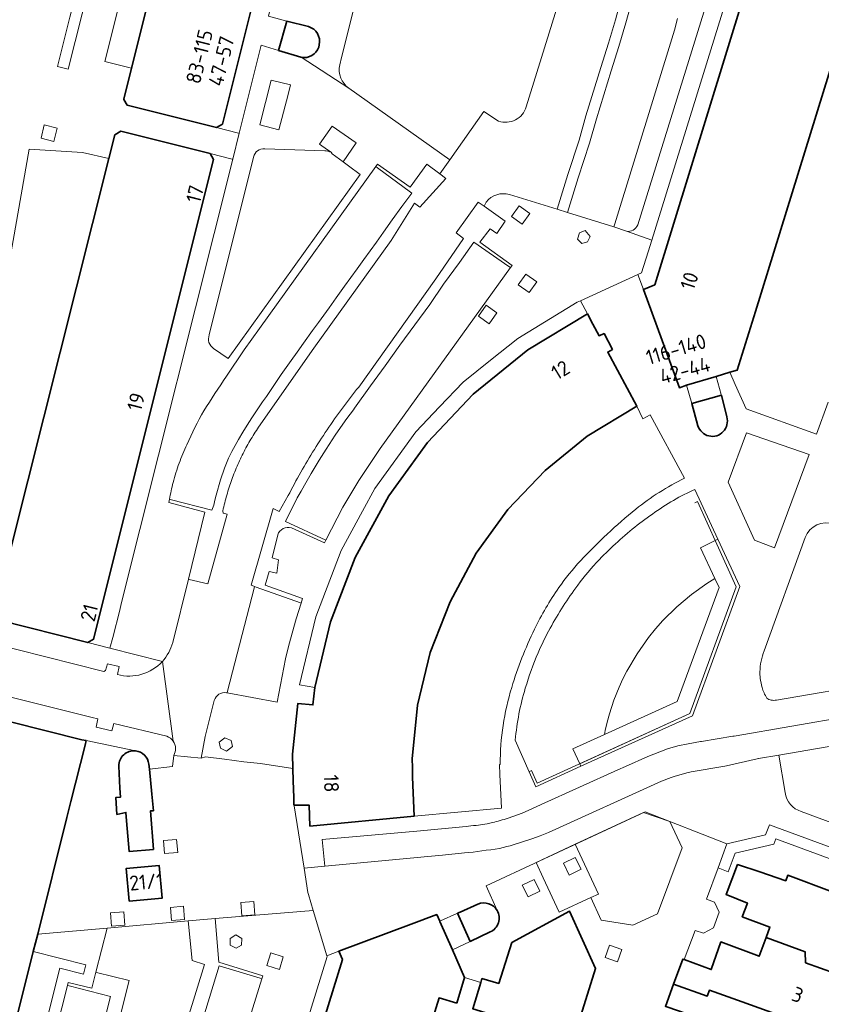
# Model space of a CAD drawing. Extents: x 152761 to 155748, y 459947 to 462743.
# Tile 153 of 256: x 154392 to 154465, y 462098 to 462188. Entities that reach past the tile are written whole.
import ezdxf
from ezdxf.enums import TextEntityAlignment as Align

# ---------------------------------------------------------------- set-up
doc = ezdxf.new("R2010")
doc.units = 0
doc.header["$LTSCALE"] = 0.75
for name, color, linetype, lineweight in [('B-RO-GR-BEPLANTING_CULTUUR_BODEMBEDEKKER-GV', 251, 'CONTINUOUS', 18), ('B-RO-GR-BEPLANTING_CULTUUR_HEESTERS-GV', 251, 'CONTINUOUS', 18), ('B-RO-GR-GROENVOORZIENING-GV', 251, 'CONTINUOUS', 18), ('B-RO-GR-HAAG-GV', 251, 'CONTINUOUS', 13), ('B-RO-IE-TERREINAFSCHEIDING_KUNSTMATIG_MUUR-G', 251, 'IE-TERREINAFSCHEIDING-KUNSTMATIG-DICHT', 18), ('B-RO-OG-BEBOUWING-GV', 6, 'CONTINUOUS', 35), ('B-RO-OG-BEBOUWING-T18', 1, 'CONTINUOUS', 18), ('B-RO-OG-TERREIN_CULTUURSCHEIDING-GV', 251, 'CONTINUOUS', 18), ('B-RO-VH-VERHARDING_ASFALT-GV', 251, 'CONTINUOUS', 18), ('B-RO-VH-VERHARDING_BETONSTRAATSTEEN-GV', 251, 'CONTINUOUS', 18), ('B-RO-VH-VERHARDING_STRAATBAKSTEEN-GV', 251, 'CONTINUOUS', 18), ('B-RO-VH-VERHARDING_TEGEL-GV', 251, 'CONTINUOUS', 18)]:
    doc.layers.add(name, color=color, linetype=linetype, lineweight=lineweight)
doc.styles.add('NLCS-ISO-M200-T18', font='NLCS-ISO.ttf', dxfattribs={"height": 0.36})
doc.linetypes.add('IE-TERREINAFSCHEIDING-KUNSTMATIG-DICHT', pattern='A,8,-1,[82,NLCS.SHX,S=0.75,R=90,X=0,Y=0],-1', length=10)

msp = doc.modelspace()

# ---------------------------------------------------------------- linework, layer by layer
at = {"layer": 'B-RO-GR-BEPLANTING_CULTUUR_BODEMBEDEKKER-GV', "flags": 128}
for points in [[(154447.902, 462169.198), (154459.66, 462207.05), (154461.422, 462212.848)], [(154451.541, 462187.991), (154451.259, 462186.909), (154445.823, 462169.295), (154445.736, 462169.013), (154446.877, 462168.612)], [(154419.412, 462175.95), (154413.96, 462176.12)], [(154421.08, 462174.95), (154420.105, 462175.677), (154419.984, 462175.811)], [(154412.94, 462175.367), (154408.903, 462159.183)], [(154409.299, 462157.951), (154410.62, 462157.04), (154422.637, 462173.773), (154421.579, 462174.578), (154421.08, 462174.95)]]:
    msp.add_lwpolyline(points, dxfattribs=at)
at = {"layer": 'B-RO-GR-BEPLANTING_CULTUUR_BODEMBEDEKKER-GV'}
for points in [[(154413.96, 462176.12, 0.397534), (154412.94, 462175.367)], [(154419.984, 462175.811, 0.050279), (154419.412, 462175.95)], [(154446.877, 462168.612, 0.35697), (154447.902, 462169.198)], [(154408.903, 462159.183, 0.363636), (154409.299, 462157.951)]]:
    msp.add_lwpolyline(points, format="xyb", dxfattribs=at)
at = {"layer": 'B-RO-GR-BEPLANTING_CULTUUR_HEESTERS-GV', "flags": 128}
for points in [[(154399.237, 462195.972), (154398.267, 462196.216), (154396.22, 462188.11), (154395.083, 462183.612), (154396.054, 462183.367)], [(154442.595, 462168.489), (154442.413, 462167.893), (154442.828, 462167.504), (154443.346, 462167.66), (154443.58, 462168.152), (154443.113, 462168.697)], [(154454.922, 462137.032), (154455.307, 462136.202), (154451.5, 462125.821), (154444.891, 462122.827), (154442.003, 462121.519), (154442.624, 462120.157), (154452.65, 462124.74), (154456.87, 462136.26), (154454.955, 462140.464), (154453.627, 462139.824)], [(154442.729, 462119.927), (154452.89, 462124.53), (154457.2, 462136.28), (154455.204, 462140.584), (154454.955, 462140.464), (154456.87, 462136.26), (154452.65, 462124.74), (154442.624, 462120.157)], [(154409.927, 462121.566), (154410.471, 462121.307), (154411.012, 462121.725), (154410.899, 462122.279), (154410.319, 462122.533), (154409.793, 462122.119)], [(154410.818, 462104.248), (154410.804, 462103.665), (154411.359, 462103.367), (154411.838, 462103.665), (154411.859, 462104.262), (154411.331, 462104.595)]]:
    msp.add_lwpolyline(points, close=True, dxfattribs=at)
at = {"layer": 'B-RO-GR-GROENVOORZIENING-GV', "flags": 128}
for points in [[(154394.761, 462176.799), (154395.049, 462178.01), (154393.882, 462178.288), (154393.593, 462177.077)], [(154436.422, 462169.959), (154437.4, 462169.264), (154438.095, 462170.242), (154437.117, 462170.937)], [(154437.036, 462163.748), (154438.014, 462163.053), (154438.709, 462164.031), (154437.731, 462164.726)], [(154433.406, 462160.901), (154434.384, 462160.205), (154435.08, 462161.183), (154434.102, 462161.879)], [(154446.502, 462042.2), (154446.155, 462041.262), (154450.98, 462039.51), (154452.91, 462040.06), (154455.02, 462039.27), (154455.528, 462040.647), (154472.24, 462085.97), (154475.08, 462084.91), (154482.901, 462106.14), (154459.91, 462114.61), (154459.55, 462113.69), (154456.02, 462112.87), (154455.215, 462110.678), (154456.154, 462110.334), (154456.773, 462112.018), (154460.289, 462112.835), (154460.484, 462113.333), (154481.617, 462105.547), (154474.489, 462086.198), (154471.649, 462087.258), (154454.429, 462040.559), (154452.952, 462041.112), (154451.017, 462040.56)], [(154404.83, 462111.988), (154406.026, 462112.08), (154405.934, 462113.277), (154404.738, 462113.184)], [(154441.141, 462111.115), (154441.668, 462110.037), (154442.746, 462110.563), (154442.219, 462111.642)], [(154437.399, 462109.115), (154437.926, 462108.037), (154439.004, 462108.563), (154438.478, 462109.641)], [(154411.858, 462106.33), (154413.054, 462106.422), (154412.962, 462107.619), (154411.766, 462107.527)], [(154400.016, 462105.39), (154401.212, 462105.482), (154401.12, 462106.678), (154399.923, 462106.586)], [(154405.453, 462105.898), (154406.65, 462105.99), (154406.558, 462107.187), (154405.361, 462107.094)], [(154444.927, 462102.527), (154446.057, 462102.123), (154446.461, 462103.252), (154445.332, 462103.657)], [(154414.136, 462101.81), (154415.281, 462101.45), (154415.642, 462102.594), (154414.497, 462102.955)]]:
    msp.add_lwpolyline(points, close=True, dxfattribs=at)
at = {"layer": 'B-RO-GR-HAAG-GV', "flags": 128}
msp.add_lwpolyline([(154482.901, 462106.14), (154459.91, 462114.61), (154459.55, 462113.69), (154456.02, 462112.87), (154455.215, 462110.678), (154456.154, 462110.334), (154456.773, 462112.018), (154460.289, 462112.835), (154460.484, 462113.333), (154481.617, 462105.547), (154474.489, 462086.198), (154471.649, 462087.258), (154454.429, 462040.559), (154452.952, 462041.112), (154451.017, 462040.56), (154446.502, 462042.2), (154446.155, 462041.262), (154450.98, 462039.51), (154452.91, 462040.06), (154455.02, 462039.27), (154455.528, 462040.647), (154472.24, 462085.97), (154475.08, 462084.91)], close=True, dxfattribs=at)
at = {"layer": 'B-RO-IE-TERREINAFSCHEIDING_KUNSTMATIG_MUUR-G', "flags": 128}
for points in [[(154453.11, 462143.913), (154453.336, 462144.018), (154456.87, 462136.26), (154452.65, 462124.74), (154438.76, 462118.39), (154438.23, 462119.54), (154438.01, 462119.43)], [(154442.216, 462112.83), (154438.66, 462111.18), (154439.31, 462109.77), (154440.768, 462106.644), (154443.641, 462107.98)]]:
    msp.add_lwpolyline(points, dxfattribs=at)
msp.add_lwpolyline([(154442.216, 462112.83), (154444.321, 462108.295), (154443.641, 462107.98), (154444.588, 462105.938), (154447.47, 462105.481), (154449.711, 462106.506), (154451.942, 462112.51), (154450.839, 462114.905), (154448.429, 462115.713)], close=True, dxfattribs=at)
at = {"layer": 'B-RO-OG-BEBOUWING-GV', "flags": 128}
for points in [[(154452.345, 462154.612), (154455.038, 462155.415), (154456.278, 462155.784), (154456.97, 462155.99), (154458.617, 462161.318), (154473.137, 462208.276), (154474.983, 462207.714), (154482.454, 462203.855), (154483.693, 462207.847), (154475.537, 462210.379), (154475.294, 462209.596), (154473.698, 462210.091), (154474.276, 462211.961), (154474.681, 462213.271), (154474.755, 462213.51), (154474.88, 462213.67), (154476.624, 462213.22), (154477.66, 462216.61), (154468.323, 462219.509), (154466.805, 462219.98), (154465.674, 462216.349), (154449.46, 462163.75), (154448.421, 462163.32), (154451.706, 462154.376)], [(154408.974, 462175.696), (154400.85, 462177.73), (154400.31, 462177.4), (154399.767, 462175.236), (154390.912, 462139.989), (154389.243, 462133.345), (154389.648, 462133.243), (154397.843, 462131.182), (154398.365, 462131.495), (154409.302, 462175.15)], [(154443.33, 462161.11), (154437.9, 462157.83), (154432.93, 462153.79), (154428.77, 462149.4), (154425.24, 462144.54), (154422.19, 462138.94), (154419.927, 462133.087), (154418.52, 462127.1), (154418.34, 462125.51), (154416.95, 462125.63), (154416.48, 462121.02), (154416.518, 462119.727), (154416.551, 462118.605), (154416.595, 462117.105), (154416.615, 462116.405), (154418.01, 462116.38), (154418.07, 462114.49), (154427.566, 462115.394), (154427.417, 462118.947), (154427.393, 462119.815), (154427.36, 462120.6), (154427.86, 462125.48), (154429.02, 462130.28), (154430.83, 462134.91), (154433.2, 462139.33), (154436.09, 462143.3), (154439.48, 462146.86), (154443.31, 462149.96), (154447.837, 462152.707), (154445.181, 462157.617), (154445.599, 462157.869), (154444.85, 462159.3), (154444.39, 462159.11), (154443.833, 462160.16)], [(154397.705, 462122.265), (154397.301, 462122.349), (154387.53, 462124.79), (154387.032, 462124.537), (154383.828, 462111.768), (154372.489, 462066.578), (154372.11, 462065.07), (154372.31, 462064.73), (154382.33, 462062.21), (154382.663, 462062.41), (154392.884, 462103.081), (154393.283, 462104.665), (154395.949, 462115.28), (154396.315, 462116.737), (154397.595, 462121.838)], [(154401.62, 462107.65), (154404.61, 462107.92), (154404.34, 462110.91), (154401.35, 462110.64)], [(154459.586, 462104.352), (154463.148, 462103.057), (154463.186, 462102.054), (154467.267, 462100.584), (154469.63, 462106.98), (154461.56, 462110.01), (154461.38, 462109.52), (154459.034, 462110.32), (154456.998, 462110.991), (154455.954, 462108.259), (154457.886, 462107.476), (154457.427, 462106.235), (154459.938, 462105.306)], [(154433.611, 462100.247), (154432.895, 462097.87), (154442.04, 462095.07), (154442.266, 462095.788), (154444.07, 462101.52), (154441.69, 462106.75), (154436.44, 462103.89), (154435.26, 462100.17), (154433.72, 462100.61)], [(154431.43, 462098.36), (154432.144, 462100.704), (154431.036, 462103.24), (154429.889, 462105.818), (154429.885, 462105.826), (154429.617, 462106.429), (154427.271, 462105.553), (154420.69, 462103.095), (154421.02, 462102.35), (154407.27, 462057.93), (154407.59, 462057.36), (154411.28, 462056.214), (154415.8, 462054.81), (154416.36, 462055.11), (154416.943, 462056.998), (154417.132, 462057.609), (154417.056, 462057.632), (154429.816, 462098.851)], [(154451.177, 462100.094), (154454.228, 462099.025), (154454.426, 462099.557), (154457.417, 462098.484), (154465.429, 462095.61), (154467.267, 462100.584), (154463.186, 462102.054), (154463.148, 462103.057), (154459.586, 462104.352), (154458.952, 462102.637), (154455.485, 462103.947), (154454.593, 462101.434), (154452.148, 462102.335), (154452.026, 462102.38)], [(154465.429, 462095.61), (154457.417, 462098.484), (154454.426, 462099.557), (154454.228, 462099.025), (154451.177, 462100.094), (154450.43, 462098.083), (154450.557, 462098.04), (154453.376, 462097.083), (154452.255, 462094.073), (154455.341, 462092.866), (154463.324, 462089.916)]]:
    msp.add_lwpolyline(points, close=True, dxfattribs=at)
for points in [[(154404.623, 462194.622), (154401.831, 462183.462), (154401.121, 462180.625), (154401.12, 462180.619), (154401.44, 462180.08), (154409.564, 462178.047), (154410.109, 462178.373), (154413.67, 462192.59)], [(154415.95, 462187.75), (154415.21, 462185.07), (154417.247, 462184.457), (154417.265, 462184.452)], [(154417.934, 462187.239), (154415.95, 462187.75)], [(154418.861, 462185.373), (154418.898, 462185.582)], [(154455.52, 462153.69), (154452.82, 462152.93), (154453.384, 462150.927)], [(154456.009, 462151.721), (154455.52, 462153.69)], [(154400.661, 462119.952), (154400.767, 462117.935), (154400.81, 462117.12), (154400.411, 462117.099), (154400.492, 462115.551), (154401.314, 462115.73), (154401.374, 462114.974), (154401.597, 462112.182), (154403.82, 462112.36), (154403.54, 462115.87), (154403.82, 462115.89), (154403.672, 462117.38), (154403.447, 462119.665), (154403.4, 462120.138)], [(154433.36, 462107.385), (154431.731, 462106.65), (154431.51, 462106.55), (154432.66, 462104), (154434.481, 462104.852)]]:
    msp.add_lwpolyline(points, dxfattribs=at)
at = {"layer": 'B-RO-OG-BEBOUWING-GV'}
for points in [[(154418.898, 462185.582, 0.404138), (154417.934, 462187.239)], [(154417.265, 462184.452, 0.377827), (154418.861, 462185.373)], [(154453.384, 462150.927, 1.000455), (154456.009, 462151.721)], [(154402.189, 462121.331, 0.449605), (154400.661, 462119.952)], [(154403.4, 462120.138, 0.346089), (154402.189, 462121.331)], [(154435.105, 462106.804, 0.379986), (154433.36, 462107.385)], [(154434.481, 462104.852, 0.441331), (154435.105, 462106.804)]]:
    msp.add_lwpolyline(points, format="xyb", dxfattribs=at)
at = {"layer": 'B-RO-OG-TERREIN_CULTUURSCHEIDING-GV', "flags": 128}
for points in [[(154423.258, 462194.832), (154422.692, 462191.541), (154422.044, 462188.797), (154421.567, 462186.933), (154420.938, 462184.422), (154420.783, 462183.751)], [(154437.756, 462179.938), (154440.813, 462189.831)], [(154421.619, 462181.641), (154430.815, 462175.129), (154433.91, 462179.53), (154435.245, 462178.624)], [(154436.742, 462122.318), (154438.01, 462119.43), (154438.63, 462118.07), (154442.729, 462119.927), (154442.624, 462120.157), (154442.003, 462121.519), (154444.891, 462122.827), (154444.95, 462123.191), (154445.116, 462123.937), (154445.329, 462124.71), (154445.736, 462125.941), (154446.206, 462127.135), (154446.549, 462127.888), (154446.919, 462128.598), (154447.854, 462130.162), (154448.878, 462131.646), (154449.511, 462132.446), (154450.181, 462133.193), (154451.453, 462134.427), (154452.804, 462135.565), (154454.195, 462136.578), (154454.922, 462137.032), (154453.627, 462139.824), (154454.955, 462140.464), (154455.204, 462140.584), (154453.1, 462145.12), (154452.882, 462145.015), (154451.651, 462144.422)], [(154463.148, 462140.761), (154459.406, 462130.434)], [(154460.549, 462125.959), (154488.108, 462130.681)], [(154482.042, 462120.3), (154474.088, 462123.204), (154472.885, 462123.047), (154460.739, 462120.947)], [(154460.739, 462120.947), (154461.319, 462117.533)], [(154462.782, 462115.808), (154488.215, 462106.417), (154488.22, 462106.43), (154489.563, 462110.151)]]:
    msp.add_lwpolyline(points, dxfattribs=at)
at = {"layer": 'B-RO-OG-TERREIN_CULTUURSCHEIDING-GV'}
for points in [[(154420.783, 462183.751, 0.314516), (154421.619, 462181.641)], [(154435.245, 462178.624, 0.416507), (154437.756, 462179.938)], [(154451.651, 462144.422, 0.035349), (154447.867, 462141.866)], [(154447.867, 462141.866, 0.035415), (154444.411, 462138.741)], [(154465.748, 462141.953, 0.41302), (154463.148, 462140.761)], [(154444.411, 462138.741, 0.03113), (154442.442, 462136.404)], [(154442.442, 462136.404, 0.032279), (154439.932, 462132.501)], [(154439.932, 462132.501, 0.025479), (154438.839, 462130.261)], [(154438.839, 462130.261, 0.02781), (154437.671, 462127.031)], [(154459.406, 462130.434, 0.042565), (154459.138, 462129.497)], [(154459.138, 462129.497, 0.041791), (154459.032, 462128.541)], [(154459.032, 462128.541, 0.044874), (154459.062, 462127.962)], [(154459.062, 462127.962, 0.046017), (154459.241, 462127.111)], [(154437.671, 462127.031, 0.025636), (154437.091, 462124.699)], [(154459.241, 462127.111, 0.114409), (154459.672, 462126.142)], [(154459.672, 462126.142, 0.124874), (154460.064, 462125.949)], [(154460.064, 462125.949, 0.09897), (154460.549, 462125.959)], [(154437.091, 462124.699, 0.015514), (154436.742, 462122.318)], [(154461.319, 462117.533, 0.280389), (154462.782, 462115.808)]]:
    msp.add_lwpolyline(points, format="xyb", dxfattribs=at)
at = {"layer": 'B-RO-OG-TERREIN_CULTUURSCHEIDING-GV', "flags": 128}
msp.add_lwpolyline([(154444.891, 462122.827), (154451.5, 462125.821), (154455.307, 462136.202), (154454.922, 462137.032), (154454.195, 462136.578), (154452.804, 462135.565), (154451.453, 462134.427), (154450.181, 462133.193), (154449.511, 462132.446), (154448.878, 462131.646), (154447.854, 462130.162), (154446.919, 462128.598), (154446.549, 462127.888), (154446.206, 462127.135), (154445.736, 462125.941), (154445.329, 462124.71), (154445.116, 462123.937), (154444.95, 462123.191)], close=True, dxfattribs=at)
at = {"layer": 'B-RO-VH-VERHARDING_ASFALT-GV', "flags": 128}
for points in [[(154472.44, 462125.411), (154456.683, 462122.683), (154456.57, 462122.664), (154453.72, 462122.195), (154453.607, 462122.176), (154452.489, 462121.986), (154451.558, 462121.786), (154450.621, 462121.521), (154448.831, 462120.821), (154446.781, 462119.926), (154446.088, 462119.623), (154439.107, 462116.44), (154438.273, 462116.049), (154437.381, 462115.671), (154436.101, 462115.212)], [(154438.261, 462113.322), (154439.022, 462113.599), (154439.779, 462113.914), (154450.061, 462118.571), (154450.941, 462118.901), (154451.209, 462118.989), (154452.365, 462119.331), (154452.782, 462119.44), (154455.843, 462119.949), (154455.973, 462119.979), (154458.784, 462120.616), (154458.877, 462120.637), (154458.905, 462120.642), (154460.739, 462120.947), (154472.885, 462123.047)], [(154434.674, 462114.806), (154434.211, 462114.702), (154433.185, 462114.536)], [(154432.275, 462114.452), (154427.785, 462114.031), (154419.19, 462113.265), (154419.43, 462110.84), (154428.158, 462111.665), (154428.48, 462111.697), (154430.128, 462111.83), (154432.122, 462112.041)], [(154435.321, 462112.461), (154436.001, 462112.627)]]:
    msp.add_lwpolyline(points, dxfattribs=at)
at = {"layer": 'B-RO-VH-VERHARDING_ASFALT-GV'}
for points in [[(154436.101, 462115.212, -0.022405), (154434.674, 462114.806)], [(154433.185, 462114.536, 0.046166), (154432.275, 462114.452)], [(154436.001, 462112.627, 0.016449), (154438.261, 462113.322)], [(154432.122, 462112.041, 0.012494), (154435.321, 462112.461)]]:
    msp.add_lwpolyline(points, format="xyb", dxfattribs=at)
at = {"layer": 'B-RO-VH-VERHARDING_BETONSTRAATSTEEN-GV', "flags": 128}
for points in [[(154436.227, 462171.954), (154440.58, 462170.616), (154441.549, 462173.789), (154442.563, 462176.905), (154443.194, 462179.127), (154444.549, 462183.505), (154445.256, 462185.723), (154445.892, 462187.856), (154446.438, 462189.909)], [(154440.813, 462189.831), (154437.756, 462179.938)], [(154435.245, 462178.624), (154433.91, 462179.53), (154430.815, 462175.129), (154429.89, 462173.84), (154430.016, 462173.745), (154430.452, 462173.425), (154428.061, 462170.816), (154427.581, 462171.176), (154425.461, 462167.78), (154418.407, 462157.989), (154413.394, 462150.798), (154413.292, 462150.643), (154413.189, 462150.491), (154413.087, 462150.336), (154412.989, 462150.18), (154412.892, 462150.02), (154412.794, 462149.865), (154412.696, 462149.705), (154412.603, 462149.545), (154412.509, 462149.385), (154412.421, 462149.225), (154412.332, 462149.06), (154412.243, 462148.9), (154412.154, 462148.736), (154412.069, 462148.571), (154411.985, 462148.407), (154411.901, 462148.238), (154411.821, 462148.074), (154411.741, 462147.905), (154411.661, 462147.74), (154411.585, 462147.567), (154411.509, 462147.398), (154411.434, 462147.229), (154411.363, 462147.06), (154411.287, 462146.887), (154411.221, 462146.718), (154411.149, 462146.545), (154411.083, 462146.371), (154411.021, 462146.198), (154410.954, 462146.025), (154410.892, 462145.851), (154410.834, 462145.674), (154410.772, 462145.5), (154410.714, 462145.323), (154410.661, 462145.145), (154410.603, 462144.967), (154410.549, 462144.794), (154410.501, 462144.616), (154410.447, 462144.434), (154410.403, 462144.256), (154410.354, 462144.078), (154410.309, 462143.896), (154410.265, 462143.718), (154410.221, 462143.536), (154410.181, 462143.358), (154410.141, 462143.176), (154410.167, 462142.979), (154410.518, 462142.887), (154408.776, 462136.523), (154407.081, 462136.943), (154407.013, 462136.96), (154405.574, 462131.184)], [(154410.46, 462126.63), (154410.528, 462126.617), (154410.563, 462126.754), (154412.976, 462136.154), (154413.011, 462136.295), (154412.973, 462136.308), (154412.73, 462136.41), (154414.714, 462143.376), (154415.261, 462143.127), (154416.087, 462144.558), (154416.225, 462144.829), (154416.367, 462145.096), (154416.505, 462145.363), (154416.652, 462145.629), (154416.794, 462145.896), (154416.941, 462146.163), (154417.087, 462146.429), (154417.234, 462146.691), (154417.385, 462146.954), (154417.536, 462147.216), (154417.692, 462147.478), (154417.843, 462147.736), (154417.998, 462147.998), (154418.154, 462148.256), (154418.314, 462148.514), (154418.474, 462148.771), (154418.634, 462149.029), (154418.798, 462149.283), (154418.958, 462149.536), (154419.127, 462149.789), (154419.292, 462150.043), (154419.461, 462150.296), (154419.625, 462150.549), (154419.798, 462150.798), (154419.967, 462151.047), (154420.141, 462151.296), (154420.314, 462151.545), (154420.492, 462151.789), (154420.669, 462152.034), (154420.847, 462152.283), (154421.025, 462152.523), (154421.207, 462152.767), (154421.385, 462153.011), (154421.572, 462153.251), (154421.754, 462153.491), (154421.941, 462153.731), (154422.127, 462153.967), (154422.314, 462154.207), (154422.505, 462154.443), (154429.523, 462164.283), (154432.056, 462167.963), (154431.367, 462168.46), (154433.381, 462171.269), (154433.913, 462170.896), (154434.12, 462171.27)], [(154400.55, 462128.273), (154400.71, 462129), (154399.63, 462129.26), (154399.446, 462128.647), (154399.318, 462128.559), (154388.711, 462131.224), (154383.59, 462132.51), (154383.75, 462133.2), (154382.31, 462133.59), (154382.12, 462132.89), (154356.607, 462139.291), (154355.15, 462139.67), (154354.042, 462139.928)], [(154355.43, 462135.05), (154381.01, 462128.66), (154380.83, 462127.94), (154382.29, 462127.58), (154382.47, 462128.3), (154387.654, 462127.016), (154398.248, 462124.38), (154398.77, 462124.25), (154398.6, 462123.5), (154400.03, 462123.15), (154400.22, 462123.82), (154405.032, 462122.66)], [(154404.634, 462129.472), (154405.619, 462122.215)], [(154405.619, 462122.215), (154404.634, 462129.472)], [(154405.669, 462120.925), (154408.17, 462120.68), (154408.54, 462122.65), (154409.362, 462125.925)]]:
    msp.add_lwpolyline(points, dxfattribs=at)
at = {"layer": 'B-RO-VH-VERHARDING_BETONSTRAATSTEEN-GV'}
for points in [[(154437.756, 462179.938, -0.416507), (154435.245, 462178.624)], [(154434.12, 462171.27, -0.312208), (154436.227, 462171.954)], [(154405.574, 462131.184, -0.120547), (154404.634, 462129.472)], [(154404.634, 462129.472, -0.278867), (154400.55, 462128.273)], [(154409.362, 462125.925, -0.373072), (154410.46, 462126.63)], [(154405.032, 462122.66, -0.157201), (154405.619, 462122.215)], [(154405.619, 462122.215, -0.293004), (154405.669, 462120.925)]]:
    msp.add_lwpolyline(points, format="xyb", dxfattribs=at)
at = {"layer": 'B-RO-VH-VERHARDING_BETONSTRAATSTEEN-GV', "flags": 128}
msp.add_lwpolyline([(154399.596, 462105.214), (154398.585, 462101.185), (154398.647, 462101.17), (154401.612, 462100.425), (154392.334, 462063.563), (154392.318, 462063.5), (154391.909, 462061.906), (154395.86, 462060.878), (154396.31, 462062.49), (154396.329, 462062.552), (154397.358, 462065.918), (154408.469, 462101.896), (154407.349, 462102.243), (154406.996, 462105.859)], close=True, dxfattribs=at)
at = {"layer": 'B-RO-VH-VERHARDING_STRAATBAKSTEEN-GV', "flags": 128}
for points in [[(154450.719, 462212.179), (154446.598, 462210.5), (154447.367, 462208.078), (154447.909, 462205.829), (154448.318, 462203.532), (154448.541, 462201.26), (154448.598, 462198.949), (154448.492, 462196.669), (154448.221, 462194.358), (154447.861, 462192.078), (154447.398, 462189.692), (154446.838, 462187.589), (154446.198, 462185.429), (154445.487, 462183.207), (154444.141, 462178.847), (154443.509, 462176.62), (154442.492, 462173.492), (154441.52, 462170.324), (154445.736, 462169.013), (154445.823, 462169.295), (154451.259, 462186.909), (154451.541, 462187.991)], [(154405.281, 462144.226), (154405.33, 462144.213), (154409.148, 462143.236), (154409.314, 462143.687), (154409.421, 462144.149), (154409.527, 462144.616), (154409.918, 462145.989), (154410.287, 462147.056), (154410.661, 462147.963), (154410.954, 462148.58), (154411.252, 462149.131), (154411.549, 462149.683), (154411.958, 462150.331), (154412.367, 462150.98), (154412.781, 462151.629), (154413.763, 462153.083), (154414.101, 462153.58), (154415.336, 462155.389), (154415.461, 462155.571), (154416.354, 462156.856), (154416.901, 462157.629), (154417.474, 462158.429), (154418.309, 462159.589), (154418.838, 462160.305), (154419.821, 462161.643), (154420.469, 462162.554), (154421.212, 462163.612), (154422.367, 462165.207), (154422.678, 462165.638), (154422.972, 462166.043), (154424.123, 462167.62), (154424.767, 462168.536), (154425.549, 462169.643), (154426.443, 462170.869), (154426.892, 462171.478), (154427.341, 462172.092), (154427.216, 462172.18), (154424.225, 462174.389), (154424.062, 462174.51), (154413.486, 462159.78), (154412.091, 462157.817), (154410.469, 462155.428)]]:
    msp.add_lwpolyline(points, dxfattribs=at)
for points in [[(154416.29, 462181.93), (154414.55, 462182.38), (154413.51, 462178.31), (154415.245, 462177.835), (154416.07, 462181.06)], [(154436.322, 462165.306), (154436.163, 462165.416), (154432.989, 462167.612), (154431.687, 462165.772), (154430.238, 462163.789), (154428.972, 462161.958), (154426.238, 462158.238), (154424.909, 462156.371), (154423.581, 462154.549), (154422.118, 462152.514), (154422.021, 462152.376), (154421.723, 462151.976), (154421.425, 462151.576), (154420.838, 462150.749), (154420.367, 462150.051), (154419.549, 462148.803), (154418.909, 462147.78), (154418.189, 462146.589), (154417.563, 462145.514), (154417.256, 462144.967), (154416.916, 462144.365), (154415.838, 462142.198), (154419.526, 462140.514), (154421.07, 462143.513), (154422.51, 462145.923), (154424.446, 462148.835)], [(154458.55, 462140.5), (154460.37, 462139.81), (154463.52, 462148.3), (154457.8, 462150.28), (154456.13, 462145.79)], [(154417.272, 462134.787), (154417.221, 462134.805), (154413.172, 462136.238), (154413.011, 462136.295), (154412.976, 462136.154), (154410.563, 462126.754), (154410.528, 462126.617), (154415.089, 462125.776), (154415.853, 462129.698), (154416.147, 462130.962), (154416.815, 462133.348)], [(154413.683, 462100.589), (154413.523, 462100.638), (154409.812, 462101.78), (154408.252, 462096.709), (154407.567, 462094.438), (154406.878, 462092.269), (154404.812, 462085.62), (154403.452, 462081.171), (154407.241, 462079.992), (154407.295, 462079.975)], [(154393.392, 462089.704), (154393.536, 462089.669), (154397.332, 462088.74), (154399.9, 462098.98), (154396.145, 462099.958), (154396, 462099.996)]]:
    msp.add_lwpolyline(points, close=True, dxfattribs=at)
at = {"layer": 'B-RO-VH-VERHARDING_STRAATBAKSTEEN-GV'}
for points in [[(154410.469, 462155.428, 0.010915), (154408.411, 462152.281)], [(154408.411, 462152.281, 0.020573), (154406.848, 462149.198)], [(154406.848, 462149.198, 0.020085), (154406.162, 462147.521)], [(154406.162, 462147.521, 0.024425), (154405.613, 462145.753)], [(154405.613, 462145.753, 0.022213), (154405.281, 462144.226)]]:
    msp.add_lwpolyline(points, format="xyb", dxfattribs=at)
at = {"layer": 'B-RO-VH-VERHARDING_TEGEL-GV', "flags": 128}
for points in [[(154404.164, 462226.177), (154403.212, 462224.384), (154402.427, 462222.905), (154404.053, 462221.961), (154404.127, 462221.918), (154409.029, 462217.318), (154412.767, 462211.887), (154414.906, 462206.364), (154415.221, 462205.549), (154416.012, 462198.86), (154415.212, 462192.14), (154414.287, 462188.179), (154415.95, 462187.75), (154417.934, 462187.239)], [(154446.877, 462168.612), (154449.181, 462167.803), (154464.358, 462216.758), (154464.359, 462216.758), (154465.674, 462216.349)], [(154461.422, 462212.848), (154459.66, 462207.05), (154447.902, 462169.198)], [(154399.237, 462195.972), (154396.054, 462183.367), (154395.083, 462183.612), (154396.22, 462188.11)], [(154400.31, 462177.4), (154400.85, 462177.73), (154408.974, 462175.696), (154410.984, 462175.193), (154411.035, 462175.18), (154411.625, 462177.531), (154411.57, 462177.545), (154409.564, 462178.047), (154401.44, 462180.08), (154401.12, 462180.619), (154401.121, 462180.625), (154401.831, 462183.462), (154399.4, 462184.06), (154402.188, 462195.232)], [(154420.783, 462183.751), (154420.938, 462184.422), (154421.567, 462186.933), (154422.044, 462188.797), (154422.692, 462191.541), (154423.258, 462194.832)], [(154446.438, 462189.909), (154445.892, 462187.856), (154445.256, 462185.723), (154444.549, 462183.505), (154443.194, 462179.127), (154442.563, 462176.905), (154441.549, 462173.789), (154440.58, 462170.616), (154441.52, 462170.324), (154442.492, 462173.492), (154443.509, 462176.62), (154444.141, 462178.847), (154445.487, 462183.207), (154446.198, 462185.429), (154446.838, 462187.589), (154447.398, 462189.692)], [(154415.21, 462185.07), (154413.634, 462185.545), (154411.625, 462177.531), (154411.035, 462175.18), (154400.889, 462134.709), (154400.749, 462134.149), (154400.112, 462131.658), (154399.86, 462130.674), (154404.634, 462129.472)], [(154418.898, 462185.582), (154418.861, 462185.373)], [(154410.469, 462155.428), (154412.091, 462157.817), (154413.486, 462159.78), (154424.062, 462174.51), (154424.22, 462174.73), (154427.19, 462172.62), (154428.703, 462174.722), (154429.89, 462173.84), (154430.815, 462175.129), (154421.619, 462181.641), (154417.265, 462184.452), (154417.247, 462184.457), (154415.21, 462185.07)], [(154417.265, 462184.452), (154421.619, 462181.641)], [(154386.36, 462141.12), (154392.51, 462176.08), (154397.35, 462175.78), (154399.767, 462175.236), (154400.31, 462177.4)], [(154419.984, 462175.811), (154419.665, 462176.034), (154418.941, 462176.536), (154420.092, 462178.194), (154422.283, 462176.674), (154421.08, 462174.95), (154421.579, 462174.578), (154422.637, 462173.773), (154410.62, 462157.04), (154409.299, 462157.951)], [(154413.96, 462176.12), (154419.412, 462175.95)], [(154408.903, 462159.183), (154412.94, 462175.367)], [(154433.381, 462171.269), (154431.367, 462168.46), (154432.056, 462167.963), (154429.523, 462164.283), (154422.505, 462154.443), (154422.314, 462154.207), (154422.127, 462153.967), (154421.941, 462153.731), (154421.754, 462153.491), (154421.572, 462153.251), (154421.385, 462153.011), (154421.207, 462152.767), (154421.025, 462152.523), (154420.847, 462152.283), (154420.669, 462152.034), (154420.492, 462151.789), (154420.314, 462151.545), (154420.141, 462151.296), (154419.967, 462151.047), (154419.798, 462150.798), (154419.625, 462150.549), (154419.461, 462150.296), (154419.292, 462150.043), (154419.127, 462149.789), (154418.958, 462149.536), (154418.798, 462149.283), (154418.634, 462149.029), (154418.474, 462148.771), (154418.314, 462148.514), (154418.154, 462148.256), (154417.998, 462147.998), (154417.843, 462147.736), (154417.692, 462147.478), (154417.536, 462147.216), (154417.385, 462146.954), (154417.234, 462146.691), (154417.087, 462146.429), (154416.941, 462146.163), (154416.794, 462145.896), (154416.652, 462145.629), (154416.505, 462145.363), (154416.367, 462145.096), (154416.225, 462144.829), (154416.087, 462144.558), (154415.261, 462143.127), (154414.714, 462143.376), (154412.73, 462136.41), (154412.973, 462136.308), (154413.011, 462136.295), (154413.172, 462136.238), (154417.221, 462134.805), (154417.272, 462134.787), (154417.4, 462135.19), (154413.98, 462136.41), (154414.35, 462137.67), (154415.05, 462137.5), (154415.21, 462138.73), (154414.63, 462138.89), (154415.13, 462140.99)], [(154416.375, 462141.622), (154419.4, 462140.27), (154419.526, 462140.514), (154415.838, 462142.198), (154416.916, 462144.365), (154417.256, 462144.967), (154417.563, 462145.514), (154418.189, 462146.589), (154418.909, 462147.78), (154419.549, 462148.803), (154420.367, 462150.051), (154420.838, 462150.749), (154421.425, 462151.576), (154421.723, 462151.976), (154422.021, 462152.376), (154422.118, 462152.514), (154423.581, 462154.549), (154424.909, 462156.371), (154426.238, 462158.238), (154428.972, 462161.958), (154430.238, 462163.789), (154431.687, 462165.772), (154432.989, 462167.612), (154436.163, 462165.416), (154436.322, 462165.306), (154436.47, 462165.51), (154433.54, 462167.63), (154434.47, 462168.84), (154435.08, 462168.4), (154435.85, 462169.536), (154433.913, 462170.896), (154433.381, 462171.269)], [(154434.12, 462171.27), (154433.913, 462170.896), (154435.85, 462169.536), (154435.08, 462168.4), (154434.47, 462168.84), (154433.54, 462167.63), (154436.47, 462165.51), (154436.322, 462165.306), (154424.446, 462148.835), (154422.51, 462145.923), (154421.07, 462143.513), (154419.526, 462140.514), (154419.4, 462140.27), (154416.375, 462141.622)], [(154442.704, 462162.297), (154447.923, 462164.675), (154448.261, 462164.829), (154448.853, 462166.741), (154449.181, 462167.803), (154446.877, 462168.612), (154445.736, 462169.013), (154441.52, 462170.324), (154440.58, 462170.616), (154436.227, 462171.954)], [(154453.384, 462150.927), (154452.82, 462152.93), (154452.345, 462154.612), (154451.706, 462154.376), (154448.421, 462163.32), (154447.923, 462164.675), (154442.704, 462162.297), (154443.33, 462161.11), (154443.833, 462160.16), (154444.39, 462159.11), (154444.85, 462159.3), (154445.599, 462157.869), (154445.181, 462157.617), (154447.837, 462152.707), (154448.36, 462151.54), (154449.05, 462151.91), (154452.17, 462146.14)], [(154409.362, 462125.925), (154408.54, 462122.65), (154408.17, 462120.68), (154408.549, 462120.78), (154410.292, 462120.58), (154412.061, 462120.349), (154413.558, 462120.171), (154416.518, 462119.727), (154416.48, 462121.02), (154416.95, 462125.63), (154418.34, 462125.51), (154418.52, 462127.1), (154417.127, 462127.349), (154418.589, 462133.54), (154420.918, 462139.571), (154422.858, 462143.153), (154423.972, 462145.211), (154427.701, 462150.38), (154429.865, 462152.64), (154432.029, 462154.9), (154434.505, 462156.88), (154436.981, 462158.86), (154442.398, 462162.158), (154442.704, 462162.297)], [(154465.25, 462153.06), (154464.19, 462150.14), (154457.79, 462152.46), (154456.79, 462154.66), (154456.278, 462155.784), (154455.038, 462155.415), (154455.503, 462153.754), (154455.52, 462153.69), (154456.009, 462151.721)], [(154451.651, 462144.422), (154452.882, 462145.015), (154453.1, 462145.12), (154455.204, 462140.584), (154457.2, 462136.28), (154452.89, 462124.53), (154442.729, 462119.927), (154438.63, 462118.07), (154438.01, 462119.43), (154436.742, 462122.318)], [(154405.574, 462131.184), (154407.013, 462136.96), (154408.51, 462143.07), (154405.231, 462143.94), (154405.281, 462144.226)], [(154376.037, 462137.047), (154369.478, 462138.692), (154362.75, 462140.379), (154362.61, 462139.81), (154357.149, 462141.18), (154356.789, 462140.03), (154356.607, 462139.291), (154382.12, 462132.89), (154382.31, 462133.59), (154383.75, 462133.2), (154383.59, 462132.51), (154388.711, 462131.224), (154399.318, 462128.559), (154399.446, 462128.647), (154399.63, 462129.26), (154400.71, 462129), (154400.55, 462128.273)], [(154415.13, 462140.99), (154414.63, 462138.89), (154415.21, 462138.73), (154415.05, 462137.5), (154414.35, 462137.67), (154413.98, 462136.41), (154417.4, 462135.19), (154417.272, 462134.787), (154416.815, 462133.348), (154416.147, 462130.962), (154415.853, 462129.698), (154415.089, 462125.776), (154410.528, 462126.617), (154410.46, 462126.63)], [(154459.406, 462130.434), (154463.148, 462140.761)], [(154404.634, 462129.472), (154399.86, 462130.674), (154397.843, 462131.182), (154389.648, 462133.243), (154389.243, 462133.345), (154381.399, 462135.318), (154381.345, 462135.1), (154375.89, 462136.49), (154376.037, 462137.047)], [(154387.654, 462127.016), (154382.47, 462128.3), (154382.29, 462127.58), (154380.83, 462127.94), (154381.01, 462128.66), (154355.43, 462135.05), (154355.238, 462134.3), (154355.18, 462133.14), (154360.59, 462131.78), (154360.453, 462131.168), (154366.984, 462129.535), (154373.697, 462127.856), (154373.82, 462128.49), (154379.33, 462127.09), (154379.179, 462126.487), (154387.032, 462124.537), (154387.53, 462124.79), (154397.301, 462122.349), (154397.705, 462122.265), (154402.189, 462121.331)], [(154436.101, 462115.212), (154437.381, 462115.671), (154438.273, 462116.049), (154439.107, 462116.44), (154446.088, 462119.623), (154446.781, 462119.926), (154448.831, 462120.821), (154450.621, 462121.521), (154451.558, 462121.786), (154452.489, 462121.986), (154453.607, 462122.176), (154453.72, 462122.195), (154456.57, 462122.664), (154456.683, 462122.683), (154472.44, 462125.411), (154475.577, 462125.947), (154493.426, 462129.071), (154495.239, 462133.968), (154493.411, 462134.629), (154493.3, 462134.33)], [(154488.108, 462130.681), (154460.549, 462125.959)], [(154405.032, 462122.66), (154400.22, 462123.82), (154400.03, 462123.15), (154398.6, 462123.5), (154398.77, 462124.25), (154398.248, 462124.38), (154387.654, 462127.016)], [(154402.189, 462121.331), (154397.705, 462122.265), (154397.595, 462121.838), (154396.315, 462116.737), (154395.949, 462115.28), (154393.283, 462104.665), (154399.596, 462105.214), (154406.996, 462105.859)], [(154461.319, 462117.533), (154460.739, 462120.947), (154458.905, 462120.642), (154458.877, 462120.637), (154458.784, 462120.616), (154455.973, 462119.979), (154455.843, 462119.949), (154452.782, 462119.44), (154452.365, 462119.331), (154451.209, 462118.989), (154450.941, 462118.901), (154450.061, 462118.571), (154439.779, 462113.914), (154439.022, 462113.599), (154438.261, 462113.322)], [(154406.996, 462105.859), (154407.01, 462105.86), (154409.432, 462106.065), (154410.179, 462106.128), (154418.367, 462106.816), (154417.937, 462108.249), (154417.878, 462108.447), (154417.527, 462110.66), (154416.625, 462116.343), (154416.615, 462116.405), (154416.595, 462117.105), (154416.551, 462118.605), (154416.518, 462119.727), (154413.558, 462120.171), (154412.061, 462120.349), (154410.292, 462120.58), (154408.549, 462120.78), (154408.17, 462120.68), (154405.669, 462120.925), (154405.558, 462119.909), (154403.447, 462119.665), (154403.672, 462117.38), (154403.82, 462115.89), (154403.54, 462115.87), (154403.82, 462112.36), (154401.597, 462112.182), (154401.374, 462114.974), (154401.314, 462115.73), (154400.492, 462115.551), (154400.411, 462117.099), (154400.81, 462117.12), (154400.767, 462117.935), (154400.661, 462119.952)], [(154403.4, 462120.138), (154403.447, 462119.665), (154405.558, 462119.909), (154405.669, 462120.925)], [(154435.382, 462120.1), (154435.319, 462120.098), (154435.358, 462119.18), (154435.52, 462116.12), (154427.566, 462115.394), (154418.07, 462114.49), (154418.01, 462116.38), (154416.615, 462116.405), (154416.625, 462116.343), (154417.527, 462110.66), (154419.43, 462110.84), (154419.19, 462113.265), (154427.785, 462114.031), (154432.275, 462114.452)], [(154435.105, 462106.804), (154434.096, 462109.06), (154448.594, 462115.794), (154456.02, 462112.87), (154459.55, 462113.69), (154459.91, 462114.61), (154482.901, 462106.14), (154487.449, 462104.294), (154488.215, 462106.417), (154462.782, 462115.808)], [(154450.43, 462098.083), (154451.177, 462100.094), (154452.026, 462102.38), (154452.148, 462102.335), (154453.13, 462104.99), (154453.89, 462104.73), (154454.81, 462105.22), (154455.31, 462106.65), (154454.9, 462107.57), (154454.17, 462107.83), (154455.215, 462110.678), (154456.02, 462112.87), (154448.594, 462115.794), (154434.096, 462109.06), (154435.105, 462106.804)], [(154433.185, 462114.536), (154434.211, 462114.702), (154434.674, 462114.806)], [(154432.122, 462112.041), (154430.128, 462111.83), (154428.48, 462111.697), (154428.158, 462111.665), (154419.43, 462110.84), (154417.527, 462110.66), (154417.878, 462108.447), (154417.937, 462108.249), (154418.367, 462106.816), (154419.612, 462102.693), (154420.69, 462103.095), (154427.271, 462105.553), (154429.617, 462106.429), (154429.885, 462105.826), (154429.948, 462105.854), (154431.447, 462106.523), (154431.51, 462106.55), (154431.731, 462106.65), (154433.36, 462107.385)], [(154436.001, 462112.627), (154435.321, 462112.461)], [(154405.967, 462058.465), (154419.634, 462102.611), (154419.612, 462102.693), (154418.367, 462106.816), (154410.179, 462106.128), (154409.432, 462106.065), (154409.77, 462102.12), (154413.77, 462100.87), (154413.683, 462100.589), (154407.295, 462079.975)], [(154434.481, 462104.852), (154432.66, 462104), (154431.036, 462103.24), (154432.144, 462100.704), (154433.611, 462100.247), (154433.72, 462100.61), (154435.26, 462100.17), (154436.44, 462103.89), (154441.69, 462106.75), (154444.07, 462101.52), (154442.266, 462095.788)], [(154408.252, 462096.709), (154409.812, 462101.78), (154413.523, 462100.638), (154413.683, 462100.589), (154413.77, 462100.87), (154409.77, 462102.12), (154409.432, 462106.065), (154407.01, 462105.86), (154406.996, 462105.859), (154407.349, 462102.243), (154408.469, 462101.896), (154397.358, 462065.918)], [(154398.585, 462101.185), (154399.596, 462105.214), (154393.283, 462104.665), (154392.884, 462103.081), (154397.676, 462101.875), (154397.455, 462101.002), (154395.31, 462101.546), (154385.714, 462063.612), (154386.827, 462063.331), (154386.325, 462061.343), (154382.632, 462062.278), (154381.91, 462059.329), (154371.117, 462016.438), (154369.939, 462011.756), (154369.555, 462010.23), (154368.31, 462005.283), (154373.287, 462003.682)], [(154392.334, 462063.563), (154401.612, 462100.425), (154398.647, 462101.17), (154398.585, 462101.185), (154398.22, 462099.73), (154396.07, 462100.27), (154396, 462099.996), (154396.145, 462099.958), (154399.9, 462098.98), (154397.332, 462088.74)], [(154393.392, 462089.704), (154396, 462099.996), (154396.07, 462100.27), (154398.22, 462099.73), (154398.585, 462101.185)]]:
    msp.add_lwpolyline(points, dxfattribs=at)
at = {"layer": 'B-RO-VH-VERHARDING_TEGEL-GV'}
for points in [[(154417.934, 462187.239, -0.404138), (154418.898, 462185.582)], [(154418.861, 462185.373, -0.377827), (154417.265, 462184.452)], [(154421.619, 462181.641, -0.314516), (154420.783, 462183.751)], [(154412.94, 462175.367, -0.397534), (154413.96, 462176.12)], [(154419.412, 462175.95, -0.050279), (154419.984, 462175.811)], [(154436.227, 462171.954, 0.312208), (154434.12, 462171.27)], [(154447.902, 462169.198, -0.35697), (154446.877, 462168.612)], [(154409.299, 462157.951, -0.363636), (154408.903, 462159.183)], [(154408.411, 462152.281, -0.010915), (154410.469, 462155.428)], [(154406.848, 462149.198, -0.020573), (154408.411, 462152.281)], [(154456.009, 462151.721, -1.000455), (154453.384, 462150.927)], [(154406.162, 462147.521, -0.020085), (154406.848, 462149.198)], [(154405.613, 462145.753, -0.024425), (154406.162, 462147.521)], [(154452.17, 462146.14, 0.029583), (154449.87, 462144.858)], [(154405.281, 462144.226, -0.022213), (154405.613, 462145.753)], [(154449.87, 462144.858, 0.028777), (154447.731, 462143.321)], [(154447.867, 462141.866, -0.035349), (154451.651, 462144.422)], [(154447.731, 462143.321, 0.035508), (154442.703, 462138.632)], [(154415.13, 462140.99, -0.409674), (154416.375, 462141.622)], [(154416.375, 462141.622, 0.409674), (154415.13, 462140.99)], [(154444.411, 462138.741, -0.035415), (154447.867, 462141.866)], [(154463.148, 462140.761, -0.41302), (154465.748, 462141.953)], [(154442.703, 462138.632, 0.03464), (154440.731, 462136.191)], [(154442.442, 462136.404, -0.03113), (154444.411, 462138.741)], [(154440.731, 462136.191, 0.039792), (154438.508, 462132.403)], [(154439.932, 462132.501, -0.032279), (154442.442, 462136.404)], [(154438.508, 462132.403, 0.040114), (154436.432, 462127.111)], [(154438.839, 462130.261, -0.025479), (154439.932, 462132.501)], [(154404.634, 462129.472, 0.120547), (154405.574, 462131.184)], [(154437.671, 462127.031, -0.02781), (154438.839, 462130.261)], [(154459.138, 462129.497, -0.042565), (154459.406, 462130.434)], [(154400.55, 462128.273, 0.278867), (154404.634, 462129.472)], [(154459.032, 462128.541, -0.041791), (154459.138, 462129.497)], [(154459.062, 462127.962, -0.044874), (154459.032, 462128.541)], [(154459.241, 462127.111, -0.046017), (154459.062, 462127.962)], [(154410.46, 462126.63, 0.373072), (154409.362, 462125.925)], [(154436.432, 462127.111, 0.036599), (154435.649, 462123.645)], [(154437.091, 462124.699, -0.025636), (154437.671, 462127.031)], [(154459.672, 462126.142, -0.114409), (154459.241, 462127.111)], [(154460.064, 462125.949, -0.124874), (154459.672, 462126.142)], [(154460.549, 462125.959, -0.09897), (154460.064, 462125.949)], [(154436.742, 462122.318, -0.015514), (154437.091, 462124.699)], [(154435.649, 462123.645, 0.037538), (154435.382, 462120.1)], [(154405.619, 462122.215, 0.157201), (154405.032, 462122.66)], [(154405.669, 462120.925, 0.293004), (154405.619, 462122.215)], [(154400.661, 462119.952, -0.449605), (154402.189, 462121.331)], [(154402.189, 462121.331, -0.346089), (154403.4, 462120.138)], [(154462.782, 462115.808, -0.280389), (154461.319, 462117.533)], [(154434.674, 462114.806, 0.022405), (154436.101, 462115.212)], [(154432.275, 462114.452, -0.046166), (154433.185, 462114.536)], [(154438.261, 462113.322, -0.016449), (154436.001, 462112.627)], [(154435.321, 462112.461, -0.012494), (154432.122, 462112.041)], [(154433.36, 462107.385, -0.379986), (154435.105, 462106.804)], [(154435.105, 462106.804, -0.441331), (154434.481, 462104.852)]]:
    msp.add_lwpolyline(points, format="xyb", dxfattribs=at)
at = {"layer": 'B-RO-VH-VERHARDING_TEGEL-GV', "flags": 128}
for points in [[(154416.29, 462181.93), (154416.07, 462181.06), (154415.245, 462177.835), (154413.51, 462178.31), (154414.55, 462182.38)], [(154394.761, 462176.799), (154393.593, 462177.077), (154393.882, 462178.288), (154395.049, 462178.01)], [(154421.08, 462174.95), (154422.283, 462176.674), (154420.092, 462178.194), (154418.941, 462176.536), (154419.665, 462176.034), (154419.984, 462175.811), (154420.105, 462175.677)], [(154429.89, 462173.84), (154428.703, 462174.722), (154427.19, 462172.62), (154424.22, 462174.73), (154424.062, 462174.51), (154424.225, 462174.389), (154427.216, 462172.18), (154427.341, 462172.092), (154426.892, 462171.478), (154426.443, 462170.869), (154425.549, 462169.643), (154424.767, 462168.536), (154424.123, 462167.62), (154422.972, 462166.043), (154422.678, 462165.638), (154422.367, 462165.207), (154421.212, 462163.612), (154420.469, 462162.554), (154419.821, 462161.643), (154418.838, 462160.305), (154418.309, 462159.589), (154417.474, 462158.429), (154416.901, 462157.629), (154416.354, 462156.856), (154415.461, 462155.571), (154415.336, 462155.389), (154414.101, 462153.58), (154413.763, 462153.083), (154412.781, 462151.629), (154412.367, 462150.98), (154411.958, 462150.331), (154411.549, 462149.683), (154411.252, 462149.131), (154410.954, 462148.58), (154410.661, 462147.963), (154410.287, 462147.056), (154409.918, 462145.989), (154409.527, 462144.616), (154409.421, 462144.149), (154409.314, 462143.687), (154409.148, 462143.236), (154405.33, 462144.213), (154405.281, 462144.226), (154405.231, 462143.94), (154408.51, 462143.07), (154407.013, 462136.96), (154407.081, 462136.943), (154408.776, 462136.523), (154410.518, 462142.887), (154410.167, 462142.979), (154410.141, 462143.176), (154410.181, 462143.358), (154410.221, 462143.536), (154410.265, 462143.718), (154410.309, 462143.896), (154410.354, 462144.078), (154410.403, 462144.256), (154410.447, 462144.434), (154410.501, 462144.616), (154410.549, 462144.794), (154410.603, 462144.967), (154410.661, 462145.145), (154410.714, 462145.323), (154410.772, 462145.5), (154410.834, 462145.674), (154410.892, 462145.851), (154410.954, 462146.025), (154411.021, 462146.198), (154411.083, 462146.371), (154411.149, 462146.545), (154411.221, 462146.718), (154411.287, 462146.887), (154411.363, 462147.06), (154411.434, 462147.229), (154411.509, 462147.398), (154411.585, 462147.567), (154411.661, 462147.74), (154411.741, 462147.905), (154411.821, 462148.074), (154411.901, 462148.238), (154411.985, 462148.407), (154412.069, 462148.571), (154412.154, 462148.736), (154412.243, 462148.9), (154412.332, 462149.06), (154412.421, 462149.225), (154412.509, 462149.385), (154412.603, 462149.545), (154412.696, 462149.705), (154412.794, 462149.865), (154412.892, 462150.02), (154412.989, 462150.18), (154413.087, 462150.336), (154413.189, 462150.491), (154413.292, 462150.643), (154413.394, 462150.798), (154418.407, 462157.989), (154425.461, 462167.78), (154427.581, 462171.176), (154428.061, 462170.816), (154430.452, 462173.425), (154430.016, 462173.745)], [(154436.422, 462169.959), (154437.117, 462170.937), (154438.095, 462170.242), (154437.4, 462169.264)], [(154442.595, 462168.489), (154443.113, 462168.697), (154443.58, 462168.152), (154443.346, 462167.66), (154442.828, 462167.504), (154442.413, 462167.893)], [(154437.036, 462163.748), (154437.731, 462164.726), (154438.709, 462164.031), (154438.014, 462163.053)], [(154433.406, 462160.901), (154434.102, 462161.879), (154435.08, 462161.183), (154434.384, 462160.205)], [(154458.55, 462140.5), (154456.13, 462145.79), (154457.8, 462150.28), (154463.52, 462148.3), (154460.37, 462139.81)], [(154409.927, 462121.566), (154409.793, 462122.119), (154410.319, 462122.533), (154410.899, 462122.279), (154411.012, 462121.725), (154410.471, 462121.307)], [(154404.83, 462111.988), (154404.738, 462113.184), (154405.934, 462113.277), (154406.026, 462112.08)], [(154441.141, 462111.115), (154442.219, 462111.642), (154442.746, 462110.563), (154441.668, 462110.037)], [(154401.62, 462107.65), (154401.35, 462110.64), (154404.34, 462110.91), (154404.61, 462107.92)], [(154437.399, 462109.115), (154438.478, 462109.641), (154439.004, 462108.563), (154437.926, 462108.037)], [(154411.858, 462106.33), (154411.766, 462107.527), (154412.962, 462107.619), (154413.054, 462106.422)], [(154400.016, 462105.39), (154399.923, 462106.586), (154401.12, 462106.678), (154401.212, 462105.482)], [(154405.453, 462105.898), (154405.361, 462107.094), (154406.558, 462107.187), (154406.65, 462105.99)], [(154410.818, 462104.248), (154411.331, 462104.595), (154411.859, 462104.262), (154411.838, 462103.665), (154411.359, 462103.367), (154410.804, 462103.665)], [(154392.884, 462103.081), (154382.663, 462062.41), (154382.632, 462062.278), (154386.325, 462061.343), (154386.827, 462063.331), (154385.714, 462063.612), (154395.31, 462101.546), (154397.455, 462101.002), (154397.676, 462101.875)], [(154444.927, 462102.527), (154445.332, 462103.657), (154446.461, 462103.252), (154446.057, 462102.123)], [(154414.136, 462101.81), (154414.497, 462102.955), (154415.642, 462102.594), (154415.281, 462101.45)]]:
    msp.add_lwpolyline(points, close=True, dxfattribs=at)

# ---------------------------------------------------------------- texts
at = {"layer": 'B-RO-OG-BEBOUWING-T18', "style": 'NLCS-ISO-M200-T18'}
for s, rotation, p in [('83-115', 75.9, (154407.998, 462184.514)), ('47-57', 75.9, (154409.997, 462184.1)), ('17', 75.9, (154407.594, 462172.011)), ('10', 72.2, (154452.604, 462164.107)), ('116-140', 16.6, (154451.394, 462157.882)), ('12', 31.2, (154440.874, 462155.989)), ('42-44', 15.7, (154452.197, 462155.96)), ('19', 75.9, (154402.233, 462153.105)), ('21', 75.9, (154397.974, 462133.903)), ('18', 271.6, (154420.02, 462118.367)), ('21/1', 5.2, (154403.18, 462109.42)), ('3', 339.7, (154462.468, 462099.138))]:
    msp.add_text(s, height=1.35, rotation=rotation, dxfattribs=at).set_placement(p, align=Align.MIDDLE)

doc.saveas('drawing.dxf')
